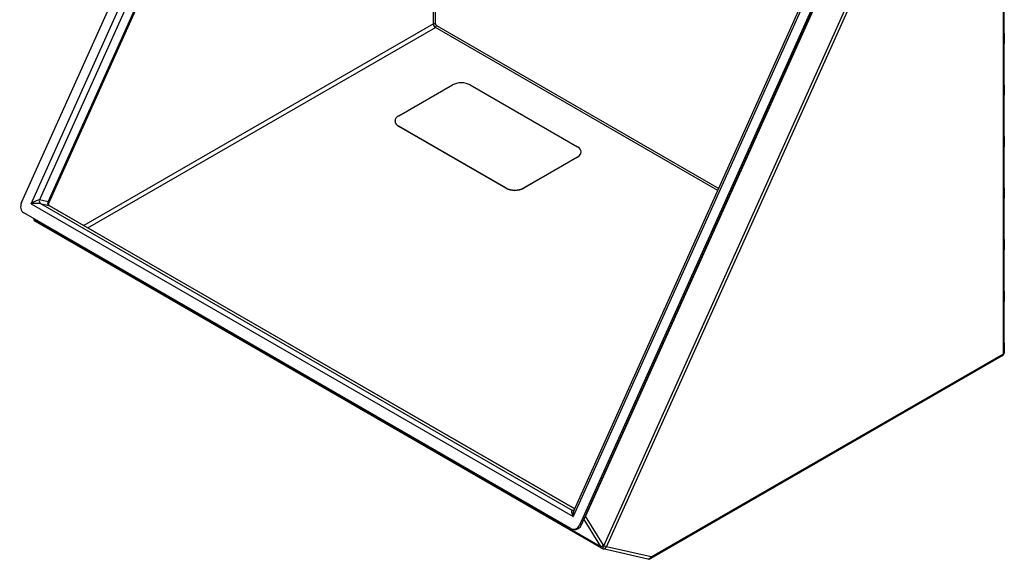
# Model space of a CAD drawing. Header units: inches. Extents: x 13 to 125, y 11 to 86.
# Tile 8 of 11: x 105 to 125, y 39 to 49. Entities that reach past the tile are written whole.
import ezdxf

# ---------------------------------------------------------------- set-up
doc = ezdxf.new("R2010")
doc.units = ezdxf.units.IN
doc.header["$MEASUREMENT"] = 0
doc.layers.add('Visible Edges(ANSI)', color=7, linetype='Continuous', lineweight=25)
doc.layers.add('Visible Tangent Edges(ANSI)', color=7, linetype='Continuous', lineweight=25)

msp = doc.modelspace()

# ---------------------------------------------------------------- linework, layer by layer
at = {"layer": 'Visible Edges(ANSI)'}
for p, q in [((105.068, 45.742), (111.279, 59.571)), ((111.652, 59.192), (105.602, 45.723)), ((116.004, 39.646), (122.065, 53.139)), ((122.331, 53.19), (116.12, 39.361)), ((116.151, 39.353), (122.363, 53.183)), ((124.521, 49.097), (124.521, 49.914)), ((124.521, 49.098), (124.521, 48.891)), ((124.521, 48.075), (124.521, 48.891)), ((112.535, 47.458), (113.596, 48.07)), ((113.95, 48.07), (116.071, 46.846)), ((124.521, 48.075), (124.521, 47.869)), ((124.521, 47.052), (124.521, 47.869)), ((112.462, 47.351), (112.462, 47.356)), ((114.657, 46.029), (112.535, 47.254)), ((114.657, 46.024), (112.535, 47.249)), ((124.521, 47.052), (124.521, 46.846)), ((124.521, 46.03), (124.521, 46.846)), ((116.071, 46.642), (115.01, 46.029)), ((116.071, 46.637), (115.01, 46.024)), ((116.144, 46.739), (116.144, 46.744)), ((124.521, 46.03), (124.521, 45.824)), ((124.521, 45.007), (124.521, 45.824)), ((105.617, 45.68), (116.018, 39.675)), ((115.944, 39.283), (105.115, 45.535)), ((116.551, 38.895), (105.347, 45.363)), ((124.521, 45.007), (124.521, 44.801)), ((124.521, 43.985), (124.521, 44.801)), ((124.521, 43.985), (124.521, 43.779)), ((124.521, 42.962), (124.521, 43.779)), ((124.521, 42.962), (124.521, 42.776)), ((124.48, 42.704), (117.523, 38.687)), ((115.973, 39.272), (116.005, 39.264)), ((117.465, 38.678), (116.582, 38.883))]:
    msp.add_line(p, q, dxfattribs=at)
for centre, major_axis, ratio, start_param, end_param in [((124.435, 49.098), (0.086, 0), 0.57735, 6.28191, 6.283185), ((124.435, 48.891), (0.086, 0), 0.57735, 6.28191, 6.283185), ((113.773, 47.968), (0.25, 0), 0.57735, 0.785398, 2.356194), ((124.435, 48.075), (0.086, 0), 0.57735, 6.28191, 6.283185), ((124.435, 47.869), (0.086, 0), 0.57735, 6.28191, 6.283185), ((112.712, 47.356), (-0.25, 0), 0.57735, 5.497787, 7.068583), ((112.712, 47.351), (-0.25, 0), 0.57735, 0, 0.785398), ((124.435, 47.052), (0.086, 0), 0.57735, 6.28191, 6.283185), ((115.894, 46.744), (0.25, 0), 0.57735, 5.497787, 7.068583), ((124.435, 46.846), (0.086, 0), 0.57735, 6.28191, 6.283185), ((115.894, 46.739), (0.25, 0), 0.57735, 5.497787, 6.283185), ((114.834, 46.131), (-0.25, 0), 0.57735, 0.785398, 2.356194), ((114.834, 46.126), (0.25, 0), 0.57735, 3.926991, 5.497787), ((124.435, 46.03), (0.086, 0), 0.57735, 6.28191, 6.283185), ((124.435, 45.824), (0.086, 0), 0.57735, 6.28191, 6.283185), ((105.179, 45.677), (-0.035, -0.153), 0.804092, 4.471579, 6.042375), ((124.435, 45.007), (0.086, 0), 0.57735, 6.28191, 6.283185), ((124.435, 44.801), (0.086, 0), 0.57735, 6.28191, 6.283185), ((124.435, 43.985), (0.086, 0), 0.57735, 6.28191, 6.283185), ((124.435, 43.779), (0.086, 0), 0.57735, 6.28191, 6.283185), ((124.435, 42.962), (0.086, 0), 0.57735, 6.28191, 6.283185), ((116.008, 39.425), (-0.035, -0.153), 0.804092, 6.042375, 7.613171), ((116.04, 39.418), (-0.035, -0.153), 0.804092, 0, 1.329986), ((116.6, 38.981), (-0.0833, -0.0541), 0.998512, 0.470686, 0.581989), ((116.596, 38.972), (0.0751, -0.0522), 0.980887, 4.910671, 4.928168)]:
    msp.add_ellipse(centre, major_axis=major_axis, ratio=ratio, start_param=start_param, end_param=end_param, dxfattribs=at)
for points, knots in [([(105.602, 45.723), (105.602, 45.722), (105.602, 45.721), (105.601, 45.716), (105.6, 45.713), (105.601, 45.704), (105.602, 45.7), (105.606, 45.691), (105.609, 45.687), (105.614, 45.682), (105.616, 45.681), (105.617, 45.68)], [0.0311763, 0.0311763, 0.0311763, 0.0311763, 0.0719325, 0.0719325, 0.1126887, 0.1126887, 0.1534449, 0.1534449, 0.1942011, 0.1942011, 0.2349574, 0.2349574, 0.2349574, 0.2349574]), ([(105.311, 45.422), (105.311, 45.421), (105.311, 45.42), (105.312, 45.415), (105.312, 45.412), (105.314, 45.406), (105.315, 45.404), (105.315, 45.401)], [3.83764058, 3.83764058, 3.83764058, 3.83764058, 3.84616081, 3.84616081, 3.87344534, 3.87344534, 3.90072987, 3.90072987, 3.90072987, 3.90072987]), ([(105.319, 45.392), (105.319, 45.393), (105.319, 45.393), (105.318, 45.394), (105.318, 45.395), (105.317, 45.396), (105.317, 45.397), (105.317, 45.398), (105.316, 45.399), (105.316, 45.4), (105.316, 45.401), (105.315, 45.401)], [0, 0, 0, 0, 0.0001867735, 0.0001867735, 0.0003735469, 0.0003735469, 0.0005603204, 0.0005603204, 0.0007470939, 0.0007470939, 0.0009338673, 0.0009338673, 0.0009338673, 0.0009338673]), ([(105.347, 45.363), (105.345, 45.365), (105.342, 45.366), (105.337, 45.37), (105.335, 45.372), (105.331, 45.376), (105.329, 45.378), (105.325, 45.383), (105.324, 45.385), (105.321, 45.388), (105.32, 45.39), (105.319, 45.392)], [1.3962634, 1.3962634, 1.3962634, 1.3962634, 1.4274076, 1.4274076, 1.4585517, 1.4585517, 1.4896959, 1.4896959, 1.5208401, 1.5208401, 1.5519842, 1.5519842, 1.5519842, 1.5519842]), ([(124.48, 42.704), (124.487, 42.708), (124.493, 42.713), (124.503, 42.723), (124.507, 42.729), (124.513, 42.74), (124.515, 42.745), (124.518, 42.755), (124.519, 42.76), (124.52, 42.768), (124.521, 42.772), (124.521, 42.776)], [0, 0, 0, 0, 0.00602675, 0.00602675, 0.0120535, 0.0120535, 0.01808026, 0.01808026, 0.02410701, 0.02410701, 0.03013376, 0.03013376, 0.03013376, 0.03013376]), ([(116.005, 39.647), (116.005, 39.647), (116.005, 39.647), (116.005, 39.646), (116.004, 39.645), (116.001, 39.643), (115.998, 39.641), (115.993, 39.639), (115.99, 39.638), (115.985, 39.638), (115.983, 39.638), (115.982, 39.639)], [-0.4986535, -0.4986535, -0.4986535, -0.4986535, -0.4981716, -0.4981716, -0.3736287, -0.3736287, -0.2490858, -0.2490858, -0.1245429, -0.1245429, 0, 0, 0, 0]), ([(116.562, 38.889), (116.563, 38.889), (116.564, 38.888), (116.566, 38.887), (116.568, 38.887), (116.57, 38.886), (116.571, 38.886), (116.574, 38.885), (116.575, 38.884), (116.578, 38.884), (116.58, 38.883), (116.582, 38.883)], [5.5240481, 5.5240481, 5.5240481, 5.5240481, 5.6758755, 5.6758755, 5.827703, 5.827703, 5.9795304, 5.9795304, 6.1313579, 6.1313579, 6.2831853, 6.2831853, 6.2831853, 6.2831853]), ([(117.523, 38.687), (117.521, 38.686), (117.518, 38.684), (117.512, 38.682), (117.509, 38.681), (117.501, 38.679), (117.498, 38.678), (117.489, 38.677), (117.485, 38.676), (117.475, 38.677), (117.47, 38.677), (117.465, 38.678)], [3.1415927, 3.1415927, 3.1415927, 3.1415927, 3.2637657, 3.2637657, 3.3859387, 3.3859387, 3.5081118, 3.5081118, 3.6302848, 3.6302848, 3.7524579, 3.7524579, 3.7524579, 3.7524579])]:
    msp.add_open_spline(points, degree=3, knots=knots, dxfattribs=at)
at = {"layer": 'Visible Tangent Edges(ANSI)'}
for p, q in [((105.258, 45.713), (111.412, 59.413)), ((111.465, 59.239), (105.426, 45.793)), ((105.599, 45.753), (111.638, 59.199)), ((113.221, 49.278), (113.221, 58.287)), ((113.264, 49.278), (113.264, 58.261)), ((124.495, 54.069), (124.495, 42.737)), ((122.14, 53.219), (115.987, 39.519)), ((116.596, 38.942), (123.029, 53.265)), ((116.649, 38.923), (123.086, 53.255)), ((122.334, 53.117), (116.232, 39.53)), ((113.221, 49.278), (106.303, 45.284)), ((106.381, 45.239), (113.259, 49.21)), ((118.85, 45.982), (113.259, 49.21)), ((113.281, 49.248), (118.869, 46.022)), ((112.535, 47.249), (112.535, 47.254)), ((116.071, 46.642), (116.071, 46.637)), ((114.657, 46.029), (114.657, 46.024)), ((115.01, 46.024), (115.01, 46.029)), ((105.258, 45.713), (115.987, 39.519)), ((105.593, 45.755), (105.426, 45.793)), ((105.443, 45.721), (105.61, 45.683)), ((105.443, 45.721), (115.972, 39.642)), ((116.017, 39.674), (105.61, 45.683)), ((105.336, 45.388), (105.347, 45.401)), ((116.528, 38.926), (105.336, 45.388)), ((124.495, 42.737), (117.538, 38.72)), ((115.989, 39.638), (115.972, 39.642)), ((116.201, 39.463), (116.528, 38.926)), ((116.585, 38.951), (116.232, 39.53)), ((116.151, 39.353), (116.12, 39.361)), ((117.533, 38.719), (116.649, 38.923))]:
    msp.add_line(p, q, dxfattribs=at)
for centre, major_axis, ratio, start_param, end_param in [((113.243, 49.265), (-0.031, 0), 0.57735, 3.926991, 5.497787), ((113.259, 49.255), (0.0275, -0.0476), 0.57735, 3.926991, 5.497787), ((113.259, 49.236), (0.0155, 0.0268), 0.57735, 3.926991, 5.497787), ((113.281, 49.268), (-0.012, 0.0208), 0.57735, 0.785398, 2.356194), ((105.308, 45.701), (0.126, 0.087), 0.252909, 0.226253, 1.797049), ((105.308, 45.701), (0.143, 0.015), 0.122532, 0.341627, 1.912423), ((105.465, 45.771), (-0.0124, -0.0536), 0.804092, 4.471579, 6.042375), ((105.632, 45.732), (-0.0124, -0.0536), 0.804092, 4.471579, 6.042375), ((105.536, 45.628), (0.07, 0.122), 0.57735, 0.10612, 0.174533), ((105.575, 45.605), (0.043, 0.0745), 0.57735, 0.10612, 0.174533), ((105.383, 45.426), (-0.0677, -0.0245), 0.9807, 5.985759, 6.283185), ((105.383, 45.426), (-0.0637, -0.0335), 0.978627, 5.846077, 6.283185), ((105.386, 45.427), (0.0549, -0.0466), 0.879435, 4.059152, 4.532323), ((105.389, 45.438), (0.0409, 0.0757), 0.446155, 2.517869, 3.128734), ((124.444, 42.766), (0.036, -0.0624), 0.57735, 0, 0.785398), ((116.036, 39.507), (-0.074, 0.134), 0.25401, 6.058739, 7.629535), ((115.994, 39.692), (-0.0124, -0.0536), 0.804092, 6.042375, 6.283185), ((116.036, 39.507), (-0.008, 0.163), 0.302925, 0.537314, 1.485395), ((116.225, 39.544), (-0.0615, -0.0375), 0.212768, 1.530516, 1.547052), ((116.264, 39.59), (-0.0221, -0.0978), 0.24166, 5.400552, 5.422819), ((116.578, 38.965), (-0.0615, -0.0375), 0.212768, 0.499854, 1.547052), ((116.595, 38.968), (-0.0464, -0.0725), 0.707494, 5.705038, 6.315904), ((116.589, 38.956), (-0.0288, -0.066), 0.162203, 0, 1.428808), ((116.59, 38.956), (-0.0277, -0.0665), 0.185925, 0, 1.425992), ((116.598, 38.953), (-0.0162, -0.0701), 0.804092, 0, 1.329986), ((116.602, 38.954), (-0.0182, 0.0072), 0.708558, 0.75226, 1.518846), ((116.588, 38.959), (-0.0785, 0.0352), 0.141783, 1.759741, 2.518878), ((117.482, 38.749), (-0.0162, -0.0701), 0.804092, 0, 1.329986), ((117.487, 38.75), (0.036, -0.0624), 0.57735, 0, 0.785398), ((117.538, 38.732), (-0.007, -0.0121), 0.57735, 0.174533, 0.785398)]:
    msp.add_ellipse(centre, major_axis=major_axis, ratio=ratio, start_param=start_param, end_param=end_param, dxfattribs=at)
for points, knots in [([(105.613, 45.682), (105.597, 45.691), (105.588, 45.714), (105.593, 45.736), (105.594, 45.742), (105.596, 45.748), (105.599, 45.753)], [0, 0, 0, 0, 0.7909425, 0.7909425, 0.7909425, 1, 1, 1, 1]), ([(105.602, 45.723), (105.606, 45.729), (105.607, 45.736), (105.607, 45.746), (105.604, 45.751), (105.599, 45.753)], [0.0311763, 0.0311763, 0.0311763, 0.0311763, 0.144127, 0.144127, 0.2730318, 0.2730318, 0.2730318, 0.2730318]), ([(124.521, 42.776), (124.521, 42.775), (124.521, 42.774), (124.52, 42.77), (124.52, 42.767), (124.517, 42.76), (124.515, 42.756), (124.51, 42.749), (124.507, 42.745), (124.501, 42.74), (124.498, 42.739), (124.495, 42.737)], [-0.03013376, -0.03013376, -0.03013376, -0.03013376, -0.02879281, -0.02879281, -0.021179, -0.021179, -0.01280919, -0.01280919, -0.00492661, -0.00492661, 0, 0, 0, 0]), ([(116.598, 38.941), (116.597, 38.941), (116.597, 38.941), (116.596, 38.942), (116.596, 38.942), (116.596, 38.942)], [-0.0009338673, -0.0009338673, -0.0009338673, -0.0009338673, -0.0004669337, -0.0004669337, 0, 0, 0, 0])]:
    msp.add_open_spline(points, degree=3, knots=knots, dxfattribs=at)
msp.add_open_spline([(105.613, 45.682), (105.615, 45.681), (105.616, 45.681), (105.617, 45.68)], degree=3, dxfattribs=at)

doc.saveas('drawing.dxf')
